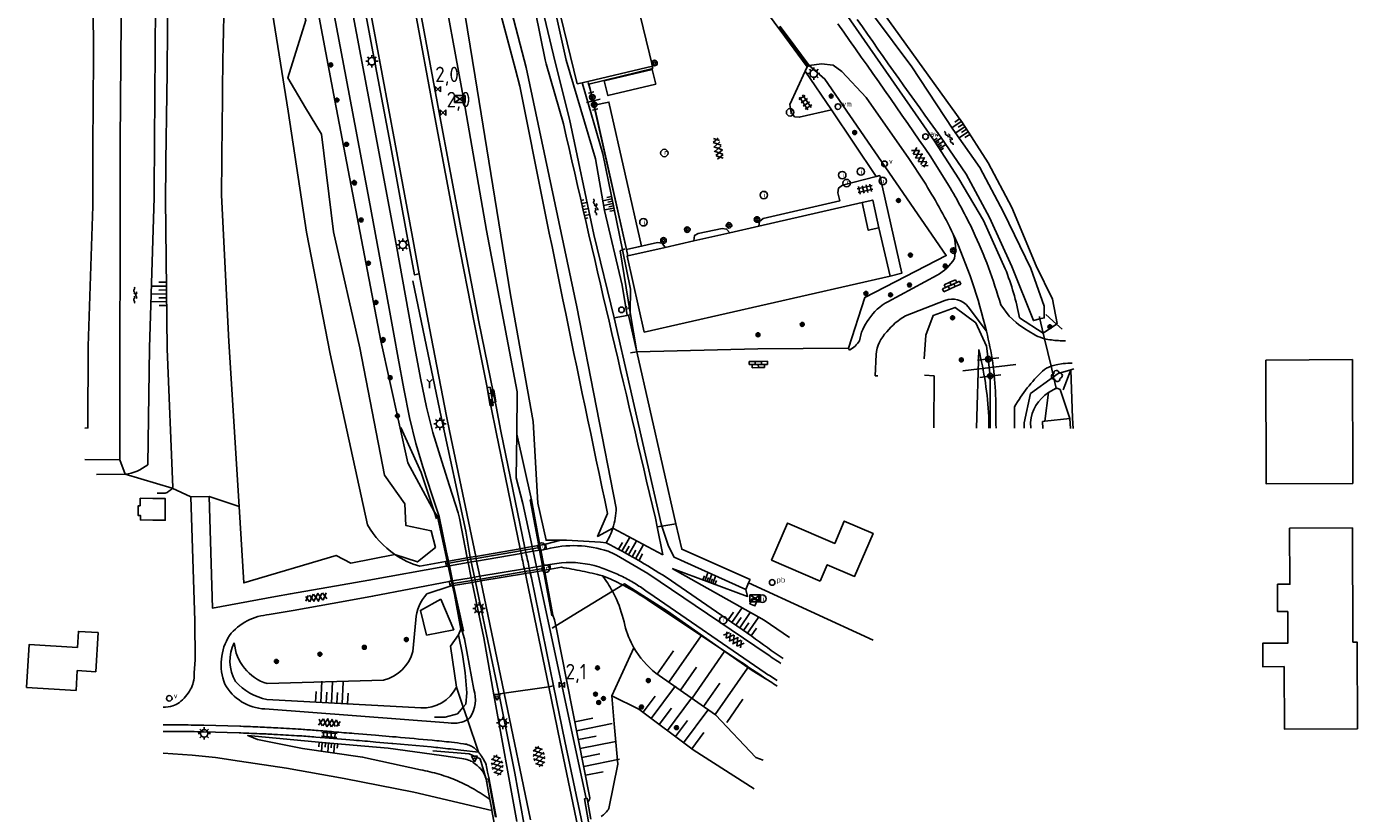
# Model space of a CAD drawing. Extents: x 121149 to 123702, y 457169 to 470031.
# Tile 62 of 87: x 121980 to 122195, y 467760 to 467887. Entities that reach past the tile are written whole.
import ezdxf

# ---------------------------------------------------------------- set-up
doc = ezdxf.new("R2010")
doc.units = 0
doc.header["$LTSCALE"] = 4
doc.layers.get('0').update_dxf_attribs({"color": 8, "linetype": 'CONTINUOUS'})
doc.layers.add('REFERENTIE', color=8, linetype='CONTINUOUS')
doc.styles.add('ISO', font='ISO')

# ---------------------------------------------------------------- blocks, each defined once
blk = doc.blocks.new('paal')
at = {"color": 0}
for radius in [0.45, 0.2]:
    blk.add_circle((0, 0), radius, dxfattribs=at)
blk = doc.blocks.new('inspectieput')
at = {"color": 0}
blk.add_circle((0, 0), 0.6, dxfattribs=at)
at = {"color": 0, "linetype": 'Continuous', "style": 'ISO'}
blk.add_attdef('I', (0, -0.39), '', height=0.8, dxfattribs=at)
blk = doc.blocks.new('talud')
at = {"color": 0}
for p, q in [((0, 0.75), (0.5, 0.75)), ((0, 0.5), (1, 0.5)), ((0, 0.25), (0.5, 0.25)), ((0, 0), (1, 0)), ((0, -0.25), (0.5, -0.25)), ((0, -0.5), (1, -0.5)), ((0, -0.75), (0.5, -0.75))]:
    blk.add_line(p, q, dxfattribs=at)
blk = doc.blocks.new('kolk')
at = {"color": 0}
blk.add_circle((0, 0), 0.6, dxfattribs=at)
at = {"color": 0, "linetype": 'Continuous', "style": 'ISO'}
blk.add_attdef('KOLK', (-0.04, -0.26), '', height=0.8, dxfattribs=at)
blk = doc.blocks.new('asfalt4')
at = {"color": 0, "linetype": 'ByBlock', "lineweight": -2}
for p, q in [((-0.63, 0.38), (0.64, 1.04)), ((-0.63, 0.4), (0.66, -0.42)), ((-0.57, -0.3), (0.73, 0.38)), ((-0.53, 1.07), (0.74, 0.27)), ((-0.52, 1.14), (0.54, 1.69)), ((-0.43, 1.75), (0.63, 1.08)), ((-0.56, -0.38), (0.58, -1.1)), ((-0.49, -0.96), (0.67, -0.36)), ((-0.46, -1.19), (0.39, -1.73)), ((-0.34, -1.59), (0.57, -1.11))]:
    blk.add_line(p, q, dxfattribs=at)
blk = doc.blocks.new('vlaggenmast')
at = {"color": 0}
blk.add_circle((0, 0), 0.45, dxfattribs=at)
at = {"color": 0, "style": 'ISO'}
blk.add_attdef('VLAGGENMAST', (0.7, 0), '', height=0.9, dxfattribs=at)
blk = doc.blocks.new('tegels4')
at = {"color": 0, "linetype": 'ByBlock', "lineweight": -2}
for p, q in [((0.62, 0.94), (-0.62, 0.94)), ((0.62, 0.31), (-0.62, 0.31)), ((-0.31, -1.23), (-0.31, 1.25)), ((0.31, -1.23), (0.31, 1.25)), ((0.62, -0.31), (-0.62, -0.31)), ((0.62, -0.94), (-0.62, -0.94))]:
    blk.add_line(p, q, dxfattribs=at)
blk = doc.blocks.new('boom')
at = {"color": 0}
for radius in [0.315, 0.225, 0.135]:
    blk.add_circle((0, 0), radius, dxfattribs=at)
blk = doc.blocks.new('lichtmast')
at = {"color": 0}
for p, q in [((-0.6, 0), (-1, 0)), ((-0.71, 0.71), (-0.42, 0.42)), ((0, 0.6), (0, 1)), ((0.42, 0.42), (0.71, 0.71)), ((0.6, 0), (1, 0)), ((-0.42, -0.42), (-0.71, -0.71)), ((0, -0.6), (0, -1)), ((0.42, -0.42), (0.71, -0.71))]:
    blk.add_line(p, q, dxfattribs=at)
blk.add_circle((0, 0), 0.6, dxfattribs=at)
blk = doc.blocks.new('verklikker')
at = {"color": 0}
blk.add_circle((0, 0), 0.45, dxfattribs=at)
at = {"color": 0, "style": 'ISO'}
blk.add_attdef('VERKLIKKER', (0.7, 0), '', height=0.9, dxfattribs=at)
blk = doc.blocks.new('klinkers4')
at = {"color": 0, "linetype": 'ByBlock', "lineweight": -2}
for p, q in [((0, 1.5), (-0.5, 1.5)), ((-0.5, 1.5), (-0.5, 0.5)), ((-0.5, 0.5), (-0.5, -0.5)), ((0, 0.5), (-0.5, 0.5)), ((0, 1.5), (0, 1)), ((0.5, 1), (0, 1)), ((0, 1), (0, 0.5)), ((0, 0.5), (0, 0)), ((0.5, 0), (0, 0)), ((0, 0), (0, -0.5)), ((0.5, 0), (0.5, 1)), ((0.5, -1), (0.5, 0)), ((-0.5, -0.5), (-0.5, -1.5)), ((0, -0.5), (-0.5, -0.5)), ((-0.5, -1.5), (0, -1.5)), ((0, -0.5), (0, -1)), ((0, -1), (0.5, -1)), ((0, -1), (0, -1.5))]:
    blk.add_line(p, q, dxfattribs=at)
blk = doc.blocks.new('afsl-water')
at = {"color": 0}
blk.add_circle((0, 0), 0.45, dxfattribs=at)
at = {"color": 0, "style": 'ISO'}
blk.add_attdef('AFSL-WATER', (0.7, 0), '', height=0.9, dxfattribs=at)
blk = doc.blocks.new('water')
at = {"color": 0, "linetype": 'ByBlock', "lineweight": -2}
for centre, start, end in [((-0.01, 0.75), 129.7446, 230.2554), ((-0.32, 1.12), 309.7446, 50.2554), ((-0.32, 0.37), 309.7446, 50.2554), ((0.32, 0.01), 129.7446, 230.2554), ((0, 0.38), 309.7446, 50.2554), ((-0.01, -0.74), 129.7446, 230.2554), ((-0.32, -0.37), 309.7446, 50.2554), ((-0.32, -1.12), 309.7446, 50.2554), ((0, -0.37), 309.7446, 50.2554)]:
    blk.add_arc(centre, 0.244, start, end, dxfattribs=at)
blk = doc.blocks.new('DRHEK')
at = {"color": 0, "linetype": 'Continuous'}
for p, q in [((-0.5, 0.7), (0.5, 0.7)), ((1.25, 0), (-1.25, 0)), ((-0.5, -0.7), (0.5, -0.7))]:
    blk.add_line(p, q, dxfattribs=at)
blk = doc.blocks.new('schk')
at = {"color": 0}
for p, q in [((0.86, 0.56), (-0.86, 0.56)), ((-0.86, 0.56), (-0.86, -0.56)), ((0.86, -0.56), (0.86, 0.56)), ((-0.86, -0.56), (0.86, -0.56))]:
    blk.add_line(p, q, dxfattribs=at)
at = {"color": 0, "linetype": 'Continuous'}
for p, q in [((-0.86, 0.56), (0.86, -0.56)), ((-0.86, -0.56), (0.86, 0.56))]:
    blk.add_line(p, q, dxfattribs=at)
blk = doc.blocks.new('peilbuis')
at = {"color": 0}
blk.add_circle((0, 0), 0.45, dxfattribs=at)
at = {"color": 0, "style": 'ISO'}
blk.add_attdef('PEILBUIS', (0.7, 0), '', height=0.9, dxfattribs=at)
blk = doc.blocks.new('struik')
at = {"color": 0, "linetype": 'Continuous'}
for centre, start, end in [((-0.44, 0), 91.0912, 268.9013), ((0, 0.44), 1.0233, 178.9632), ((0.44, 0), 271.6625, 88.3448), ((0, -0.45), 180.4729, 359.5406)]:
    blk.add_arc(centre, 0.45, start, end, dxfattribs=at)
blk = doc.blocks.new('bermverhardingblok')
at = {"color": 0, "linetype": 'ByBlock', "lineweight": -2}
for p, q in [((-0.5, 1.5), (-0.5, -1.5)), ((-0.5, 1.5), (0, 1.5)), ((-0.5, 0.5), (0, 0.5)), ((0, 1.5), (0, -1.5)), ((0.5, 1), (0, 1)), ((0, 1), (0.5, 1)), ((0.5, 0), (0, 0)), ((0.4, 0.9), (0.1, 0.9)), ((0.1, 0.9), (0.1, 0.1)), ((0.4, 0.1), (0.1, 0.1)), ((0.3, 0.8), (0.2, 0.8)), ((0.2, 0.8), (0.2, 0.2)), ((0.3, 0.2), (0.2, 0.2)), ((0.3, 0.8), (0.3, 0.2)), ((0.4, 0.9), (0.4, 0.1)), ((0.5, -1), (0.5, 1)), ((-0.5, -0.5), (0, -0.5)), ((-0.5, -1.5), (0, -1.5)), ((-0.4, -1.4), (-0.4, -0.6)), ((-0.4, -0.6), (-0.1, -0.6)), ((-0.4, -1.4), (-0.1, -1.4)), ((-0.3, -1.3), (-0.3, -0.7)), ((-0.3, -0.7), (-0.2, -0.7)), ((-0.3, -1.3), (-0.2, -1.3)), ((-0.2, -1.3), (-0.2, -0.7)), ((-0.1, -1.4), (-0.1, -0.6)), ((0, -1), (0.5, -1))]:
    blk.add_line(p, q, dxfattribs=at)
blk = doc.blocks.new('wegwijzer')
at = {"color": 0}
for q in [(-0.42, 1.42), (0.42, 1.42), (0, 0)]:
    blk.add_line((0, 1), q, dxfattribs=at)
blk = doc.blocks.new('kilometerpaal')
at = {"color": 0}
for p, q in [((-0.44, 0.44), (0.44, -0.44)), ((-0.44, -0.44), (-0.44, 0.44)), ((0.44, 0.44), (-0.44, -0.44)), ((0.44, -0.44), (0.44, 0.44))]:
    blk.add_line(p, q, dxfattribs=at)
at = {"color": 0, "style": 'ISO'}
blk.add_attdef('KILOMETERPAAL', (0.59, 0.87), '', height=2.5, dxfattribs=at)
blk = doc.blocks.new('verkeersbord')
at = {"color": 0}
for p, q in [((0.5, 0.32), (-0.5, 0.32)), ((-0.5, 0.32), (0, -0.6)), ((0, -0.6), (0.5, 0.32))]:
    blk.add_line(p, q, dxfattribs=at)
blk = doc.blocks.new('verkeersbord-pl')
at = {"linetype": 'Continuous'}
blk.add_circle((0, 0), 0.03, dxfattribs=at)
blk = doc.blocks.new('asfalt6')
at = {"color": 0, "linetype": 'ByBlock', "lineweight": -2}
for p, q in [((-0.93, 0.18), (0.7, 1.13)), ((-0.89, -0.52), (0.89, 0.52)), ((-0.89, 0.52), (0.89, -0.52)), ((-0.76, 1.01), (0.3, 1.62)), ((-0.7, 1.13), (0.93, 0.18)), ((-0.3, 1.62), (0.76, 1.01)), ((-0.93, -0.18), (0.7, -1.13)), ((-0.76, -1.01), (0.3, -1.62)), ((-0.7, -1.13), (0.93, -0.18)), ((-0.3, -1.62), (0.76, -1.01))]:
    blk.add_line(p, q, dxfattribs=at)

msp = doc.modelspace()

# ---------------------------------------------------------------- linework, layer by layer
at = {"layer": 'REFERENTIE'}
for points in [[(122045.539, 467808.956), (122041.281, 467816.81), (122036.918, 467836.522), (122029.461, 467875.421), (122022.4, 467912.925), (122015.771, 467949.636), (122010.383, 467979.523), (122004.9, 468009.716), (121999.691, 468039.307), (121997.094, 468058.44), (121994.258, 468077.78), (121993.272, 468091.221), (121993.031, 468095.733)], [(121998.318, 468062.383), (121999.356, 468054.979), (122000.348, 468048.331), (122001.454, 468041.667), (122003.814, 468028.337), (122008.085, 468004.586), (122011.747, 467984.551), (122015.596, 467963.59), (122019.395, 467943.031), (122023.251, 467922.17), (122027.15, 467901.022), (122031.066, 467880.202), (122035.028, 467859.33), (122038.241, 467841.791), (122039.013, 467837.606), (122039.715, 467833.719), (122040.655, 467828.783), (122041.552, 467824.128), (122042.552, 467819.927), (122043.759, 467815.991), (122045.187, 467811.671), (122046.35, 467808.132)], [(122049.405, 467808.72), (122048.049, 467813.101), (122046.779, 467817.035), (122045.341, 467821.72), (122044.288, 467825.798), (122043.321, 467830.482), (122042.406, 467835.431), (122039.392, 467852.187), (122035.309, 467874.026), (122031.343, 467894.934), (122027.621, 467915.041), (122024.493, 467931.91), (122020.692, 467952.527), (122017.132, 467971.727), (122012.947, 467994.28), (122009.258, 468014.835), (122006.838, 468028.33), (122005.247, 468037.232), (122004.385, 468042.134), (122003.174, 468049.581), (122002.215, 468055.934), (122001.283, 468062.71)], [(122012.565, 468060.15), (122013.359, 468054.019), (122014.292, 468047.782), (122015.804, 468038.487), (122017.922, 468026.265), (122020.225, 468012.953), (122023.307, 467995.545), (122025.702, 467981.385), (122029.677, 467959.49), (122032.558, 467943.353), (122038.414, 467911.785), (122042.422, 467890.188), (122045.487, 467873.595), (122049.267, 467853.557), (122052.006, 467839.491), (122054.793, 467825.757), (122055.565, 467821.784)], [(122013.354, 468060.122), (122014.152, 468054.13), (122015.083, 468047.905), (122016.593, 468038.62), (122018.711, 468026.401), (122021.013, 468013.091), (122024.095, 467995.682), (122026.49, 467981.523), (122030.464, 467959.632), (122033.345, 467943.496), (122039.201, 467911.931), (122043.209, 467890.334), (122046.274, 467873.742), (122050.053, 467853.707), (122052.791, 467839.647), (122055.578, 467825.913), (122056.35, 467821.936)], [(122058.901, 467821.445), (122058.986, 467828.301), (122054.012, 467854.373), (122050.35, 467875.506), (122046.31, 467897.536), (122042.38, 467917.946), (122037.644, 467938.925), (122032.787, 467961.613), (122029.019, 467979.26), (122025.63, 467998.616), (122021.944, 468021.059), (122019.043, 468039.133), (122016.413, 468060.403)], [(122043.093, 467847.381), (122042.38, 467847.221), (122041.328, 467852.703), (122041.223, 467853.179), (122038.396, 467868.537), (122035.297, 467885.041), (122032.714, 467898.965), (122029.628, 467915.763), (122025.814, 467936.512), (122022.735, 467953.086), (122019.283, 467972.274), (122015.378, 467993.972), (122013.082, 468006.734), (122010.18, 468022.47), (122007.602, 468037.167), (122005.636, 468049.169), (122004.33, 468058.959)], [(122005.065, 468059.047), (122005.384, 468056.766), (122006.427, 468049.289), (122008.391, 468037.301), (122010.967, 468022.612), (122013.869, 468006.878), (122016.166, 467994.114), (122020.071, 467972.415), (122023.522, 467953.23), (122026.601, 467936.657), (122030.415, 467915.907), (122033.5, 467899.11), (122036.084, 467885.188), (122039.182, 467868.684), (122042.01, 467853.323), (122043.093, 467847.381)], [(122039.196, 467801.971), (122042.818, 467800.779), (122045.754, 467803.086), (122045.065, 467805.828), (122040.975, 467806.655), (122040.78, 467810.15), (122037.527, 467814.819), (122033.504, 467835.426), (122029.242, 467854.209), (122027.293, 467870.004), (122024.743, 467874.243), (122021.838, 467879.074), (122024.756, 467888.453), (122020.287, 467906.033), (122016.407, 467922.578), (122018.143, 467927.332), (122012.695, 467947.455), (122009.968, 467952.039), (122007.251, 467971.899), (122003.79, 467990.982), (122000.231, 468032.699), (121997.15, 468053.982), (121995.459, 468054.744)], [(122034.778, 467806.781), (122028.727, 467834.464), (122024.858, 467854.119), (122021.894, 467873.722), (122018.773, 467893.321), (122014.748, 467913.78), (122012.371, 467934.511), (122008.558, 467952.686), (122003.217, 467991.465), (121999.03, 468031.182), (121995.973, 468049.866), (121995.459, 468054.744)], [(122074.999, 467809.496), (122068.632, 467842.043), (122060.451, 467880.775), (122056.141, 467897.408), (122052.886, 467914.15), (122048.216, 467936.639), (122044.206, 467951.819), (122038.712, 467975.842), (122029.34, 468019.486)], [(122037.373, 467991.499), (122051.694, 467935.558), (122056.54, 467917.577), (122065.111, 467881.628), (122067.466, 467872.401), (122071.387, 467853.763), (122074.658, 467840.265)], [(122066.034, 467804.305), (122063.649, 467804.28), (122062.339, 467810.294), (122061.548, 467823.492), (122057.905, 467843.977), (122052.168, 467879.26), (122048.453, 467902.107), (122044.971, 467919.176), (122043.254, 467935.829), (122039.802, 467951.478), (122036.108, 467971.188), (122033.095, 467989.556), (122038.043, 467975.134), (122043.975, 467950.842), (122046.123, 467936.245), (122050.672, 467915.978), (122053.67, 467899.326), (122058.683, 467880.452), (122059.399, 467877.754)], [(121988.999, 467822.443), (121989.499, 467822.457), (121989.532, 467835.671), (121990.27, 467858.357), (121990.321, 467867.946), (121990.398, 467882.396), (121990.231, 467909.015), (121990.626, 467924.886), (121990.203, 467933.663), (121989.743, 467950.32)], [(122075.97, 467950.126), (122074.957, 467949.132), (122074.816, 467947.53), (122076.78, 467943.529), (122080.771, 467936.436), (122086.799, 467926.628), (122092.972, 467917.344), (122112.996, 467888.304), (122126.499, 467868.829), (122130.466, 467862.74), (122134.471, 467855.998), (122137.985, 467848.221)], [(122068.684, 467878.107), (122060.032, 467913.575)], [(122073.203, 467912.492), (122080.892, 467880.973)], [(121994.697, 467868.746), (121995.05, 467908.167)], [(122066.459, 467871.665), (122063.674, 467881.365), (122063.49, 467882.006), (122059.566, 467901.478)], [(122076.783, 467840.652), (122075.968, 467845.559), (122073.12, 467857.644), (122071.672, 467866.017), (122066.892, 467881.954), (122063.087, 467899.29)], [(122112.942, 467897.299), (122112.507, 467894.67), (122116.639, 467889.16), (122122.854, 467880.871), (122129.512, 467870.774), (122133.857, 467864.598), (122137.694, 467857.356), (122142.131, 467848.271), (122144.286, 467842.178), (122144.28, 467840.264), (122143.591, 467840.088)], [(122146.253, 467839.264), (122146.4, 467839.366), (122145.602, 467843.312), (122142.957, 467848.703), (122139.026, 467858.106), (122135.211, 467865.342), (122131.053, 467871.8), (122118.279, 467889.545), (122113.995, 467895.469), (122113.77, 467897.598)], [(122105.896, 467880.894), (122102.29, 467885.791), (122097.299, 467892.57), (122097.608, 467892.812)], [(122101.489, 467887.464), (122102.666, 467885.879), (122106.215, 467881.104)], [(122106.064, 467881.005), (122102.474, 467885.834), (122101.381, 467887.304)], [(122080.892, 467880.973), (122069.503, 467878.299)], [(122070.826, 467877.024), (122070.59, 467878.062), (122080.909, 467880.591), (122080.901, 467880.77), (122080.892, 467880.973)], [(122105.896, 467880.894), (122106.064, 467881.005)], [(122106.064, 467881.005), (122106.215, 467881.104)], [(122124.77, 467862.402), (122122.392, 467866.065), (122115.465, 467875.902), (122111.516, 467880.105), (122110.098, 467881.139), (122108.253, 467881.362), (122106.215, 467881.104)], [(122106.215, 467881.104), (122108.777, 467878.899), (122128.413, 467850.336), (122115.233, 467843.567), (122112.624, 467835.366)], [(122080.824, 467880.466), (122081.4, 467878.095), (122073.658, 467876.219), (122073.082, 467878.59), (122080.824, 467880.466)], [(122105.586, 467880.165), (122103.126, 467874.798)], [(122105.586, 467880.165), (122105.896, 467880.894)], [(122109.836, 467873.934), (122105.586, 467880.165)], [(122069.503, 467878.299), (122068.684, 467878.107)], [(122069.559, 467878.107), (122069.503, 467878.299)], [(122072.814, 467866.779), (122069.559, 467878.107)], [(122070.826, 467877.024), (122070.452, 467878.317)], [(122076.666, 467851.299), (122070.826, 467877.024)], [(122071.134, 467875.956), (122070.826, 467877.024)], [(122071.134, 467875.956), (122071.452, 467874.668)], [(122079.089, 467851.862), (122076.684, 467851.346), (122071.428, 467874.663), (122071.452, 467874.668)], [(122071.452, 467874.668), (122073.833, 467875.185), (122079.089, 467851.862)], [(122103.396, 467873.418), (122103.883, 467872.787), (122104.63, 467872.722), (122109.836, 467873.934)], [(122117.085, 467863.113), (122109.836, 467873.934)], [(122011.245, 467871.774), (122011.128, 467860.121), (122012.329, 467836.439), (122013.973, 467809.734)], [(121994.651, 467817.273), (121994.697, 467868.746)], [(122000.287, 467869.769), (122000.214, 467859.753), (121999.479, 467835.419), (121999.18, 467816.483)], [(122002.189, 467870.117), (122002.074, 467859.464), (122002.351, 467835.274), (122003.252, 467812.843)], [(122143.591, 467840.088), (122142.523, 467839.816), (122139.059, 467848.567), (122135.44, 467856.488), (122131.647, 467863.505), (122127.554, 467869.52)], [(122076.014, 467851.265), (122072.814, 467866.779)], [(122128.811, 467861.749), (122125.916, 467866.333)], [(122098.094, 467855.106), (122098.197, 467855.874), (122098.8, 467856.327), (122111.178, 467859.185), (122110.864, 467860.513), (122111.002, 467861.265), (122111.62, 467861.711), (122117.085, 467863.113)], [(122117.085, 467863.113), (122117.653, 467863.279), (122121.255, 467847.501), (122119.363, 467847.012)], [(122098.094, 467855.106), (122114.788, 467858.903)], [(122114.788, 467858.903), (122116.53, 467859.306), (122117.526, 467854.848)], [(122114.788, 467858.903), (122115.802, 467854.447), (122117.526, 467854.848)], [(122093.419, 467854.042), (122098.094, 467855.106)], [(122093.419, 467854.042), (122092.865, 467854.621), (122092.129, 467854.708), (122088.283, 467853.911), (122087.68, 467853.591), (122087.56, 467852.709)], [(122087.56, 467852.709), (122093.419, 467854.042)], [(122119.363, 467847.012), (122117.526, 467854.848)], [(122076.014, 467851.265), (122075.643, 467851.101)], [(122075.643, 467851.101), (122077.272, 467841.143)], [(122076.423, 467851.445), (122076.014, 467851.265)], [(122077.272, 467841.143), (122077.324, 467844.914), (122076.014, 467851.265)], [(122076.666, 467851.299), (122081.687, 467852.454), (122082.45, 467852.323), (122082.929, 467851.656)], [(122076.666, 467851.299), (122076.897, 467850.284)], [(122082.929, 467851.656), (122076.897, 467850.284)], [(122087.56, 467852.709), (122082.929, 467851.656)], [(122076.897, 467850.284), (122076.753, 467850.251), (122079.55, 467837.955), (122119.363, 467847.012)], [(122043.093, 467847.381), (122045.056, 467837.175), (122047.545, 467824.337), (122048.005, 467821.997)], [(122118.976, 467842.878), (122126.935, 467847.148)], [(122050.653, 467805.74), (122046.72, 467823.97), (122042.101, 467846.25)], [(122121.804, 467840.585), (122128.219, 467843.093)], [(122139.752, 467839.499), (122138.626, 467840.546), (122137.237, 467842.359)], [(122076.783, 467840.652), (122074.658, 467840.265)], [(122074.658, 467840.265), (122082.276, 467806.946), (122082.403, 467806.568)], [(122076.976, 467840.687), (122076.783, 467840.652)], [(122077.266, 467840.74), (122076.976, 467840.687)], [(122078.322, 467834.782), (122076.976, 467840.687)], [(122077.266, 467840.74), (122077.272, 467841.143)], [(122077.272, 467841.143), (122078.322, 467834.782)], [(122124.838, 467833.624), (122125.118, 467837.449), (122126.329, 467840.658), (122129.858, 467841.965), (122133.228, 467839.442), (122134.915, 467835.684), (122135.222, 467833.572)], [(122131.989, 467842.064), (122134.93, 467838.108)], [(122140.295, 467840.284), (122144.129, 467837.788), (122144.131, 467837.789)], [(122143.591, 467840.088), (122143.496, 467840.491)], [(122144.131, 467837.789), (122143.591, 467840.088)], [(122144.56, 467840.813), (122146.253, 467839.264)], [(122144.131, 467837.789), (122146.253, 467839.264)], [(122146.253, 467839.264), (122147.168, 467838.427)], [(122144.344, 467836.883), (122144.131, 467837.789)], [(122145.387, 467832.443), (122144.344, 467836.883)], [(122077.325, 467834.62), (122078.322, 467834.782)], [(122112.624, 467835.366), (122097.943, 467835.245), (122078.322, 467834.782)], [(122084.667, 467806.923), (122078.322, 467834.782)], [(122112.753, 467835.047), (122112.624, 467835.366)], [(122117.331, 467830.906), (122116.931, 467830.908), (122117.065, 467834.32)], [(122133.677, 467835.17), (122133.326, 467822.428)], [(122135.222, 467833.572), (122135.554, 467830.857)], [(122145.791, 467830.724), (122145.387, 467832.443)], [(122148.612, 467831.861), (122146.555, 467831.278), (122145.791, 467830.724)], [(122147.361, 467832.875), (122146.217, 467832.666)], [(122148.612, 467831.861), (122147.324, 467828.615)], [(122149.077, 467831.993), (122148.612, 467831.861)], [(122148.947, 467822.363), (122148.851, 467824.046), (122148.612, 467831.861)], [(122180.127, 467833.411), (122194.176, 467833.504), (122194.212, 467813.486), (122180.194, 467813.418), (122180.127, 467833.411)], [(122124.9, 467831.003), (122126.453, 467830.878), (122126.425, 467822.457)], [(122145.791, 467830.724), (122142.064, 467828.02), (122141.01, 467823.29), (122141.037, 467822.396)], [(122146.217, 467828.913), (122145.791, 467830.724)], [(122144.959, 467828.161), (122144.36, 467823.551)], [(122146.217, 467828.913), (122144.959, 467828.161)], [(122148.429, 467823.999), (122146.857, 467828.657), (122146.232, 467828.922), (122146.217, 467828.913)], [(122146.26, 467828.73), (122146.217, 467828.913)], [(122139.475, 467825.865), (122139.482, 467822.402)], [(122135.326, 467822.42), (122135.317, 467824.298)], [(122142.122, 467822.391), (122142.052, 467823.339)], [(122144.36, 467823.551), (122144.016, 467823.513)], [(122144.066, 467822.383), (122144.016, 467823.513)], [(122148.429, 467823.999), (122144.36, 467823.551)], [(122148.531, 467822.364), (122148.429, 467823.999)], [(122040.157, 467822.512), (122043.452, 467815.218), (122045.539, 467808.956)], [(122052.263, 467801.675), (122048.005, 467821.997)], [(122059.434, 467802.913), (122055.565, 467821.784)], [(122060.223, 467803.049), (122056.35, 467821.936)], [(122059.89, 467810.211), (122058.813, 467814.405), (122058.901, 467821.445)], [(122061.282, 467810.822), (122058.901, 467821.445)], [(121988.986, 467817.346), (121994.651, 467817.273)], [(121994.651, 467817.273), (121995.516, 467814.95)], [(121995.516, 467814.95), (121990.884, 467814.908)], [(121995.516, 467814.95), (122003.134, 467812.683)], [(122003.134, 467812.683), (122006.148, 467811.281)], [(122000, 467807.537), (121997.988, 467807.563), (121997.997, 467808.302), (121997.626, 467808.307), (121997.646, 467809.868), (121997.933, 467809.864), (121997.948, 467811.076)], [(121997.948, 467811.076), (122000, 467811.05)], [(122000, 467811.05), (122002.012, 467811.025), (122002.005, 467807.512), (122000, 467807.537)], [(122001.99, 467811.891), (122000.69, 467811.874)], [(122009.112, 467811.339), (122006.148, 467811.281)], [(122006.148, 467811.281), (122006.827, 467791.234), (122006.844, 467784.948), (122006.702, 467782.81)], [(122047.534, 467800.078), (122034.985, 467797.801), (122030.659, 467797.058), (122022.281, 467795.618), (122019.861, 467795.202), (122009.663, 467793.316), (122009.112, 467811.339)], [(122009.112, 467811.339), (122013.973, 467809.734)], [(122061.394, 467803.251), (122059.89, 467810.211)], [(122061.282, 467810.822), (122061.099, 467810.797), (122062.465, 467803.436)], [(122062.655, 467803.469), (122061.282, 467810.822)], [(122013.973, 467809.734), (122014.734, 467797.369), (122029.657, 467801.819), (122032.055, 467800.587), (122039.196, 467801.971)], [(122045.539, 467808.956), (122045.945, 467807.737)], [(122046.084, 467808.115), (122045.539, 467808.956)], [(122046.084, 467808.115), (122046.273, 467808.164), (122047.474, 467802.589)], [(122047.647, 467800.878), (122047.051, 467803.639), (122046.084, 467808.115)], [(122046.35, 467808.132), (122047.474, 467802.589)], [(122049.405, 467808.72), (122049.631, 467807.847), (122050.887, 467801.437)], [(122073.622, 467808.608), (122071.984, 467804.903), (122074.454, 467806.223)], [(122081.633, 467806.448), (122081.349, 467807.854)], [(122050.653, 467805.74), (122051.391, 467801.524)], [(122074.454, 467806.223), (122082.543, 467801.934)], [(122081.633, 467806.448), (122082.403, 467806.568)], [(122082.543, 467801.934), (122081.633, 467806.448)], [(122082.403, 467806.568), (122084.667, 467806.923)], [(122082.403, 467806.568), (122083.486, 467803.346), (122084.367, 467801.566), (122095.973, 467796.327)], [(122096.429, 467797.377), (122096.662, 467797.914), (122085.603, 467802.814), (122084.667, 467806.923)], [(122108.006, 467797.659), (122109.155, 467800.33), (122113.586, 467798.425), (122116.577, 467805.38), (122111.916, 467807.384), (122110.367, 467803.782), (122102.721, 467807.07), (122100.146, 467801.083), (122108.006, 467797.659)], [(122194.228, 467787.808), (122194.155, 467806.268), (122184.005, 467806.228), (122184.041, 467797.168), (122182.041, 467797.16), (122182.058, 467792.73), (122183.699, 467792.737)], [(122062.465, 467803.436), (122061.394, 467803.251)], [(122062.655, 467803.469), (122062.465, 467803.436)], [(122062.465, 467803.436), (122062.527, 467803.102)], [(122063.581, 467803.629), (122062.655, 467803.469)], [(122062.717, 467803.135), (122062.655, 467803.469)], [(122066.034, 467804.305), (122063.581, 467803.629)], [(122063.724, 467802.861), (122063.581, 467803.629)], [(122047.474, 467802.589), (122047.836, 467800.911)], [(122050.887, 467801.437), (122047.836, 467800.911)], [(122051.391, 467801.524), (122050.887, 467801.437)], [(122050.887, 467801.437), (122050.953, 467801.119)], [(122052.263, 467801.675), (122051.391, 467801.524)], [(122051.391, 467801.524), (122051.458, 467801.206)], [(122051.458, 467801.206), (122052.329, 467801.355)], [(122059.434, 467802.913), (122052.263, 467801.675)], [(122052.329, 467801.355), (122052.263, 467801.675)], [(122052.329, 467801.355), (122059.505, 467802.585)], [(122052.42, 467800.918), (122052.329, 467801.355)], [(122052.42, 467800.918), (122059.6, 467802.152)], [(122060.223, 467803.049), (122059.724, 467802.963), (122059.434, 467802.913)], [(122059.434, 467802.913), (122059.505, 467802.585)], [(122059.505, 467802.585), (122059.792, 467802.634), (122060.295, 467802.72)], [(122059.505, 467802.585), (122059.6, 467802.152)], [(122059.6, 467802.152), (122059.882, 467802.201), (122060.389, 467802.288)], [(122061.394, 467803.251), (122060.223, 467803.049)], [(122060.223, 467803.049), (122060.295, 467802.72)], [(122060.295, 467802.72), (122061.464, 467802.92)], [(122060.295, 467802.72), (122060.389, 467802.288)], [(122060.389, 467802.288), (122061.556, 467802.489)], [(122061.464, 467802.92), (122061.394, 467803.251)], [(122061.464, 467802.92), (122062.527, 467803.102)], [(122061.556, 467802.489), (122061.464, 467802.92)], [(122061.556, 467802.489), (122062.607, 467802.669)], [(122062.092, 467799.979), (122061.556, 467802.489)], [(122062.527, 467803.102), (122062.717, 467803.135)], [(122062.527, 467803.102), (122062.607, 467802.669)], [(122062.607, 467802.669), (122062.798, 467802.702)], [(122062.607, 467802.669), (122063.076, 467800.144)], [(122062.798, 467802.702), (122062.717, 467803.135)], [(122062.798, 467802.702), (122063.724, 467802.861)], [(122063.27, 467800.176), (122062.798, 467802.702)], [(122075.056, 467801.857), (122080.14, 467798.919), (122099.435, 467785.863)], [(122043.215, 467800.08), (122047.398, 467800.835)], [(122047.647, 467800.878), (122047.398, 467800.835)], [(122047.398, 467800.835), (122047.455, 467800.52)], [(122047.455, 467800.52), (122047.715, 467800.565)], [(122047.455, 467800.52), (122047.534, 467800.078)], [(122047.696, 467800.106), (122047.534, 467800.078)], [(122047.836, 467800.911), (122047.647, 467800.878)], [(122047.647, 467800.878), (122047.715, 467800.565)], [(122047.81, 467800.125), (122047.696, 467800.106)], [(122047.715, 467800.565), (122047.903, 467800.597)], [(122047.715, 467800.565), (122047.81, 467800.125)], [(122047.998, 467800.158), (122047.81, 467800.125)], [(122047.81, 467800.125), (122048.339, 467797.677)], [(122047.836, 467800.911), (122047.903, 467800.597)], [(122047.903, 467800.597), (122050.953, 467801.119)], [(122047.903, 467800.597), (122047.998, 467800.158)], [(122047.998, 467800.158), (122051.043, 467800.681)], [(122048.526, 467797.709), (122047.998, 467800.158)], [(122050.953, 467801.119), (122051.458, 467801.206)], [(122050.953, 467801.119), (122051.043, 467800.681)], [(122051.55, 467800.768), (122051.043, 467800.681)], [(122051.043, 467800.681), (122051.55, 467798.215)], [(122051.458, 467801.206), (122051.55, 467800.768)], [(122052.42, 467800.918), (122051.55, 467800.768)], [(122051.55, 467800.768), (122052.07, 467798.302)], [(122052.93, 467798.446), (122052.42, 467800.918)], [(122060.146, 467799.653), (122052.93, 467798.446)], [(122060.242, 467799.214), (122053.02, 467798.005)], [(122060.936, 467799.785), (122060.401, 467799.696), (122060.146, 467799.653)], [(122060.242, 467799.214), (122060.146, 467799.653)], [(122061.032, 467799.346), (122060.492, 467799.255), (122060.242, 467799.214)], [(122060.311, 467798.9), (122060.242, 467799.214)], [(122060.936, 467799.785), (122062.092, 467799.979)], [(122060.936, 467799.785), (122061.032, 467799.346)], [(122062.186, 467799.539), (122061.032, 467799.346)], [(122061.032, 467799.346), (122061.101, 467799.033)], [(122061.101, 467799.033), (122062.253, 467799.225)], [(122062.092, 467799.979), (122063.076, 467800.144)], [(122062.186, 467799.539), (122062.092, 467799.979)], [(122063.158, 467799.701), (122062.186, 467799.539)], [(122062.253, 467799.225), (122062.186, 467799.539)], [(122062.253, 467799.225), (122063.216, 467799.386)], [(122070.126, 467762.476), (122062.253, 467799.225)], [(122063.076, 467800.144), (122063.27, 467800.176)], [(122063.076, 467800.144), (122063.158, 467799.701)], [(122063.158, 467799.701), (122063.353, 467799.734)], [(122063.158, 467799.701), (122063.216, 467799.386)], [(122063.411, 467799.419), (122063.216, 467799.386)], [(122063.216, 467799.386), (122064.564, 467792.125), (122064.766, 467792.165)], [(122063.27, 467800.176), (122064.237, 467800.338)], [(122063.353, 467799.734), (122063.27, 467800.176)], [(122063.411, 467799.419), (122063.353, 467799.734)], [(122064.378, 467799.581), (122063.411, 467799.419)], [(122064.766, 467792.165), (122063.411, 467799.419)], [(122064.237, 467800.338), (122066.134, 467800.647)], [(122064.237, 467800.338), (122064.378, 467799.581)], [(122064.378, 467799.581), (122066.127, 467799.911)], [(122084.075, 467799.689), (122098.978, 467791.343), (122103.038, 467788.538)], [(122095.973, 467796.327), (122096.261, 467795.195), (122084.075, 467799.689)], [(122047.978, 467797.617), (122035.575, 467795.213), (122031.111, 467794.422), (122022.742, 467792.938), (122018.856, 467792.247)], [(122048.145, 467797.645), (122047.978, 467797.617)], [(122048.058, 467797.175), (122047.978, 467797.617)], [(122048.058, 467797.175), (122048.226, 467797.203), (122048.434, 467797.238)], [(122048.115, 467796.86), (122048.058, 467797.175)], [(122048.501, 467796.925), (122048.283, 467796.888), (122048.115, 467796.86)], [(122048.339, 467797.677), (122048.145, 467797.645)], [(122048.526, 467797.709), (122048.339, 467797.677)], [(122048.339, 467797.677), (122048.434, 467797.238)], [(122048.62, 467797.269), (122048.434, 467797.238)], [(122048.434, 467797.238), (122048.501, 467796.925)], [(122048.501, 467796.925), (122048.688, 467796.956)], [(122048.501, 467796.925), (122048.813, 467795.481)], [(122051.55, 467798.215), (122048.526, 467797.709)], [(122048.526, 467797.709), (122048.62, 467797.269)], [(122051.641, 467797.774), (122048.62, 467797.269)], [(122048.62, 467797.269), (122048.688, 467796.956)], [(122048.688, 467796.956), (122051.705, 467797.461)], [(122048.688, 467796.956), (122050.272, 467789.603), (122050.091, 467789.564)], [(122052.07, 467798.302), (122051.55, 467798.215)], [(122051.55, 467798.215), (122051.641, 467797.774)], [(122052.163, 467797.862), (122051.641, 467797.774)], [(122051.641, 467797.774), (122051.705, 467797.461)], [(122051.705, 467797.461), (122052.229, 467797.548)], [(122051.705, 467797.461), (122053.554, 467788.476), (122055.217, 467779.281)], [(122052.93, 467798.446), (122052.07, 467798.302)], [(122052.07, 467798.302), (122052.163, 467797.862)], [(122053.02, 467798.005), (122052.163, 467797.862)], [(122052.163, 467797.862), (122052.229, 467797.548)], [(122052.229, 467797.548), (122053.085, 467797.691)], [(122052.229, 467797.548), (122056.245, 467778.486), (122058.58, 467766.615), (122060.045, 467758.526)], [(122053.02, 467798.005), (122052.93, 467798.446)], [(122053.085, 467797.691), (122053.02, 467798.005)], [(122053.085, 467797.691), (122060.311, 467798.9)], [(122056.867, 467779.523), (122053.085, 467797.691)], [(122060.311, 467798.9), (122060.557, 467798.942), (122061.101, 467799.033)], [(122064.089, 467780.585), (122060.499, 467798.046), (122060.311, 467798.9)], [(122061.101, 467799.033), (122061.281, 467798.213), (122064.882, 467780.702)], [(122074.396, 467796.025), (122076.063, 467797.045)], [(122076.063, 467797.045), (122076.341, 467797.215), (122083.29, 467792.798), (122092.064, 467786.686)], [(122096.951, 467788.768), (122083.105, 467798.287)], [(122095.973, 467796.327), (122096.429, 467797.377)], [(122096.357, 467797.41), (122096.429, 467797.377)], [(122096.429, 467797.377), (122116.572, 467788.127)], [(122046.626, 467794.762), (122048.702, 467789.799), (122044.303, 467788.946), (122043.321, 467792.921), (122046.626, 467794.762)], [(122048.115, 467796.86), (122044.339, 467795.598)], [(122048.813, 467795.481), (122050.091, 467789.564)], [(122049.869, 467789.877), (122048.813, 467795.481)], [(122065.233, 467790.418), (122069.024, 467792.737), (122074.396, 467796.025)], [(122080.26, 467795.782), (122099.1, 467782.848)], [(122096.984, 467794.876), (122097.822, 467794.534), (122097.46, 467793.667), (122096.633, 467794.02), (122096.984, 467794.876)], [(122080.532, 467794.306), (122092.064, 467786.686)], [(122179.865, 467787.63), (122183.72, 467787.646), (122183.699, 467792.737)], [(122042.596, 467791.405), (122042.105, 467786.291)], [(122065.233, 467790.418), (122065.039, 467791.395), (122064.766, 467792.165)], [(121991.159, 467789.332), (121990.77, 467783), (121987.77, 467783.185), (121987.573, 467779.981), (121979.578, 467780.473), (121980.006, 467787.429), (121987.796, 467786.95), (121987.955, 467789.529), (121991.159, 467789.332)], [(122049.142, 467780.519), (122048.179, 467787.137), (122049.49, 467788.975)], [(122049.49, 467788.975), (122049.869, 467789.877)], [(122050.116, 467785.823), (122049.49, 467788.975)], [(122050.091, 467789.564), (122049.869, 467789.877)], [(122051.983, 467780.115), (122050.455, 467788.325), (122050.091, 467789.564)], [(122064.629, 467790.048), (122065.233, 467790.418)], [(122070.693, 467762.901), (122065.233, 467790.418)], [(122074.28, 467779.126), (122077.871, 467786.893)], [(122092.064, 467786.686), (122097.037, 467783.221), (122099.407, 467781.758)], [(122092.064, 467786.686), (122094.762, 467784.903)], [(122194.228, 467787.808), (122194.908, 467787.811), (122194.967, 467773.787), (122183.15, 467773.737), (122183.108, 467783.832), (122179.656, 467783.818), (122179.64, 467787.629), (122179.865, 467787.63)], [(122050.566, 467782.841), (122050.116, 467785.823)], [(122050.85, 467779.594), (122050.566, 467782.841)], [(122098.78, 467768.704), (122097.625, 467769.118), (122091.1, 467776.046), (122081.419, 467782.778)], [(122037.339, 467781.635), (122018.525, 467781.091)], [(122049.142, 467780.519), (122050.245, 467777.282)], [(122064.089, 467780.585), (122056.867, 467779.523)], [(122064.882, 467780.702), (122064.089, 467780.585)], [(122069.077, 467756.622), (122065.932, 467771.623), (122064.089, 467780.585)], [(122064.882, 467780.702), (122066.715, 467771.786), (122069.932, 467756.442)], [(122018.48, 467778.529), (122043.394, 467777.146)], [(122050.245, 467777.282), (122050.684, 467777.781)], [(122050.684, 467777.781), (122050.85, 467779.594)], [(122056.867, 467779.523), (122055.217, 467779.281)], [(122055.217, 467779.281), (122058.928, 467758.762)], [(122061.127, 467759.058), (122056.867, 467779.523)], [(122074.28, 467779.126), (122078.673, 467776.947), (122087.445, 467770.383), (122097.348, 467764.048)], [(122074.688, 467774.586), (122074.28, 467779.126)], [(122018.141, 467776.988), (122047.822, 467774.741)], [(122045.609, 467775.68), (122047.34, 467775.681)], [(122047.34, 467775.681), (122049.294, 467776.202)], [(122049.294, 467776.202), (122050.245, 467777.282)], [(122050.245, 467777.282), (122050.932, 467775.265)], [(122001.674, 467774.408), (122002.186, 467774.406)], [(122002.218, 467773.322), (122001.674, 467773.325)], [(122014.238, 467773.104), (122013.984, 467773.112), (122008.225, 467773.283)], [(122008.251, 467774.35), (122014.061, 467774.195)], [(122050.932, 467775.265), (122052.733, 467769.979)], [(122075.275, 467768.061), (122074.688, 467774.586)], [(122043.34, 467767.124), (122033.947, 467769.191), (122024.237, 467770.598), (122016.948, 467772.027), (122015.38, 467772.675), (122027.388, 467771.568), (122038.118, 467770.654), (122046.753, 467769.478), (122050.009, 467768.986)], [(122032.513, 467771.933), (122029.264, 467772.203), (122026.374, 467772.443)], [(122032.612, 467773.013), (122036.038, 467772.731), (122038.802, 467772.503)], [(122045.066, 467770.834), (122038.825, 467771.414), (122038.707, 467771.424), (122036.108, 467771.638)], [(122054.883, 467760.577), (122042.227, 467763.541), (122030.982, 467765.727), (122021.665, 467767.401), (122014.035, 467768.528), (122010.166, 467769.159), (122006.39, 467769.491), (122001.674, 467769.85)], [(122051.22, 467769.73), (122045.315, 467770.218)], [(122052.733, 467769.979), (122049.849, 467770.325)], [(122053.003, 467768.922), (122051.22, 467769.73)], [(122053.955, 467765.603), (122053.003, 467768.922)], [(122054.178, 467766.778), (122054.417, 467765.697)], [(122073.801, 467760.875), (122075.275, 467768.061)], [(122054.342, 467765.68), (122053.955, 467765.603), (122053.951, 467765.602), (122054.561, 467762.313)], [(122054.101, 467765.095), (122053.955, 467765.603)], [(122054.342, 467765.68), (122054.417, 467765.697)], [(122055.493, 467759.486), (122054.342, 467765.68)], [(122054.417, 467765.697), (122054.443, 467765.58), (122055.581, 467759.467)], [(122070.126, 467762.476), (122069.847, 467762.422), (122070.968, 467756.222), (122070.568, 467756.308)], [(122070.421, 467761.892), (122070.307, 467762.511), (122070.126, 467762.476)], [(122054.561, 467762.313), (122054.854, 467760.734), (122054.883, 467760.577)], [(122054.883, 467760.577), (122055.803, 467755.615)], [(122070.921, 467759.163), (122070.421, 467761.892)]]:
    msp.add_lwpolyline(points, dxfattribs=at)
for points in [[(122001.011, 467928.519, 0.0034042), (122000.287, 467869.769)], [(122002.662, 467927.308, -0.0025004), (122002.189, 467870.117)], [(122011.534, 467890.852, 0.00498), (122011.245, 467871.774)], [(122125.916, 467866.333, 0.0038629), (122110.887, 467887.809)], [(122127.554, 467869.52, -0.0067873), (122114.027, 467888.546)], [(122059.399, 467877.754, 0.0036866), (122073.622, 467808.608)], [(122103.126, 467874.798, 0.0694584), (122103.396, 467873.418)], [(122081.349, 467807.854, -0.0018771), (122066.459, 467871.665)], [(122129.569, 467853.818, 0.0226662), (122124.77, 467862.402)], [(122132.788, 467854.285, 0.0191478), (122128.811, 467861.749)], [(122134.93, 467838.108, 0.0471506), (122129.569, 467853.818)], [(122129.732, 467849.864, 0.1231656), (122129.569, 467853.818)], [(122137.237, 467842.359, 0.0409913), (122132.788, 467854.285)], [(122126.935, 467847.148, 0.1296895), (122129.732, 467849.864)], [(122137.985, 467848.221, -0.044368), (122140.295, 467840.284)], [(122115.896, 467840.068, -0.1320754), (122118.976, 467842.878)], [(122128.219, 467843.093, -0.3211841), (122131.989, 467842.064)], [(122114.383, 467836.534, -0.1321515), (122115.896, 467840.068)], [(122118.799, 467838.002, -0.0934222), (122121.804, 467840.585)], [(122117.065, 467834.32, -0.167944), (122118.799, 467838.002)], [(122136.413, 467827.749, 0.052219), (122134.93, 467838.108)], [(122142.918, 467837.425, -0.0354671), (122139.752, 467839.499)], [(122112.753, 467835.047, 0.1196647), (122114.383, 467836.534)], [(122144.344, 467836.883, -0.0530895), (122142.918, 467837.425)], [(122145.441, 467836.684, -0.0390697), (122144.344, 467836.883)], [(122147.724, 467836.551, -0.038106), (122145.441, 467836.684)], [(122135.317, 467824.298, 0.0468969), (122133.677, 467835.17)], [(122144.025, 467831.647, 0.0722148), (122139.475, 467825.865)], [(122145.387, 467832.443, 0.0863292), (122144.025, 467831.647)], [(122146.217, 467832.666, 0.0468436), (122145.387, 467832.443)], [(122148.791, 467832.956, -0.0006971), (122147.361, 467832.875)], [(122135.558, 467822.419, 0.000237), (122135.554, 467830.857)], [(122136.484, 467822.415, 0.0005623), (122136.413, 467827.749)], [(122142.052, 467823.339, -0.2394992), (122144.959, 467828.161)], [(121999.18, 467816.483, -0.1302269), (121995.516, 467814.95)], [(122003.134, 467812.683, -0.1467273), (122001.99, 467811.891)], [(122003.252, 467812.843, -0.0221641), (122003.134, 467812.683)], [(122074.454, 467806.223, 0.074865), (122074.999, 467809.496)], [(122039.196, 467801.971, -0.1163866), (122034.778, 467806.781)], [(122074.454, 467806.223, -0.0583539), (122073.379, 467803.881)], [(122063.724, 467802.861, -0.1437432), (122073.707, 467802.504)], [(122073.379, 467803.881, 0.0144385), (122066.034, 467804.305)], [(122083.105, 467798.287, 0.0229939), (122073.379, 467803.881)], [(122043.215, 467800.08, -0.0784532), (122039.196, 467801.971)], [(122060.146, 467799.653, -0.0006804), (122059.6, 467802.152)], [(122060.389, 467802.288, 0.000298), (122060.936, 467799.785)], [(122073.707, 467802.504, -0.0050858), (122075.056, 467801.857)], [(122066.127, 467799.911, -0.0101523), (122069.471, 467799.293)], [(122066.134, 467800.647, -0.0936933), (122072.196, 467799.961)], [(122069.471, 467799.293, -0.0100549), (122072.786, 467798.544)], [(122072.196, 467799.961, -0.0212497), (122074.416, 467799.136)], [(122074.416, 467799.136, -0.0213512), (122076.557, 467798.124)], [(122074.396, 467796.025, 0.037122), (122072.786, 467798.544)], [(122072.786, 467798.544, -0.0247117), (122076.063, 467797.045)], [(122076.063, 467797.045, -0.0360583), (122080.532, 467794.306)], [(122076.557, 467798.124, -0.0196346), (122078.455, 467797.027)], [(122078.455, 467797.027, -0.0196129), (122080.26, 467795.782)], [(122044.339, 467795.598, 0.1786011), (122042.596, 467791.405)], [(122075.034, 467794.734, 0.0170804), (122074.396, 467796.025)], [(122076.398, 467790.525, 0.0546772), (122075.034, 467794.734)], [(122018.856, 467792.247, 0.205605), (122012.396, 467788.893)], [(122077.871, 467786.893, -0.0686546), (122076.398, 467790.525)], [(122012.396, 467788.893, 0.2324717), (122011.645, 467781.008)], [(122102.048, 467785.146, -0.0152635), (122096.951, 467788.768)], [(122013.185, 467787.698, 0.2577945), (122013.396, 467781.441)], [(122018.525, 467781.091, -0.3076021), (122013.185, 467787.698)], [(122042.105, 467786.291, -0.2689455), (122037.339, 467781.635)], [(122081.419, 467782.778, -0.0948639), (122077.871, 467786.893)], [(122094.762, 467784.903, 0.0045991), (122099.407, 467781.758)], [(122099.435, 467785.863, 0.0159904), (122101.662, 467784.356)], [(122006.702, 467782.81, -0.060436), (122006.555, 467781.271)], [(122099.1, 467782.848, 0.009936), (122101.055, 467781.607)], [(122006.123, 467780.165, -0.0431502), (122005.286, 467778.985)], [(122006.555, 467781.271, -0.0778829), (122006.123, 467780.165)], [(122011.645, 467781.008, 0.2567576), (122018.141, 467776.988)], [(122013.396, 467781.441, 0.1703362), (122018.48, 467778.529)], [(122043.394, 467777.146, 0.2956574), (122049.142, 467780.519)], [(122051.419, 467775.688, 0.2159251), (122051.983, 467780.115)], [(122099.407, 467781.758, 0.0014193), (122101.037, 467780.684)], [(122004.3, 467778.025, -0.098524), (122003.254, 467777.478)], [(122005.286, 467778.985, -0.0462542), (122004.3, 467778.025)], [(122003.254, 467777.478, -0.0708716), (122001.674, 467777.25)], [(122050.932, 467775.265, 0.0549823), (122051.419, 467775.688)], [(122002.186, 467774.406, -0.0022427), (122006.201, 467774.387)], [(122006.206, 467773.319, 0.0027583), (122002.218, 467773.322)], [(122006.201, 467774.387, -0.0043888), (122008.251, 467774.35)], [(122008.225, 467773.283, 0.0059505), (122006.206, 467773.319)], [(122014.061, 467774.195, -0.004844), (122014.274, 467774.188)], [(122014.274, 467774.188, -0.0022667), (122017.375, 467774.063)], [(122017.375, 467774.063, -0.0024517), (122020.223, 467773.92)], [(122020.223, 467773.92, -0.0023586), (122024.025, 467773.691)], [(122024.025, 467773.691, -0.0033307), (122026.436, 467773.515)], [(122026.436, 467773.515, -0.0003515), (122029.262, 467773.286)], [(122029.262, 467773.286, -0.0002965), (122032.612, 467773.013)], [(122047.822, 467774.741, 0.1098057), (122049.707, 467774.792)], [(122049.707, 467774.792, 0.1166756), (122050.932, 467775.265)], [(122017.713, 467772.964, 0.0017354), (122014.238, 467773.104)], [(122020.198, 467772.845, 0.0028297), (122017.713, 467772.964)], [(122023.784, 467772.634, 0.0030569), (122020.198, 467772.845)], [(122026.374, 467772.443, 0.0042241), (122023.784, 467772.634)], [(122036.108, 467771.638, -0.000299), (122032.513, 467771.933)], [(122038.802, 467772.503, -0.0034941), (122039.37, 467772.453)], [(122039.37, 467772.453, -0.0003404), (122045.196, 467771.917)], [(122045.196, 467771.917, -0.0041208), (122048.343, 467771.598)], [(122048.343, 467771.598, -0.0067131), (122050.268, 467771.357)], [(122050.268, 467771.357, -0.0535831), (122051.216, 467771.118)], [(122051.216, 467771.118, -0.0669935), (122051.931, 467770.742)], [(122046.518, 467770.689, 0.0034095), (122045.066, 467770.834)], [(122049.849, 467770.325, 0.0018124), (122046.518, 467770.689)], [(122050.009, 467768.986, -0.0503219), (122051.12, 467768.72)], [(122051.931, 467770.742, -0.0374513), (122052.282, 467770.453)], [(122052.282, 467770.453, -0.0270372), (122052.733, 467769.979)], [(122052.733, 467769.979, -0.0287636), (122053.032, 467769.586)], [(122053.032, 467769.586, -0.0122984), (122053.66, 467768.596)], [(122046.37, 467766.421, 0.0300974), (122043.34, 467767.124)], [(122051.12, 467768.72, -0.0709276), (122051.843, 467768.347)], [(122051.843, 467768.347, -0.0322073), (122052.683, 467767.666)], [(122052.683, 467767.666, -0.0371909), (122053.32, 467766.986)], [(122053.32, 467766.986, -0.0769559), (122053.654, 467766.412)], [(122053.66, 467768.596, -0.0662137), (122053.953, 467767.919)], [(122053.953, 467767.919, -0.0411473), (122054.178, 467766.778)], [(122049.294, 467765.361, 0.0301066), (122046.37, 467766.421)], [(122052.029, 467763.985, 0.0293608), (122049.294, 467765.361)], [(122053.654, 467766.412, -0.050205), (122053.951, 467765.602)], [(122054.561, 467762.313, 0.0290687), (122052.029, 467763.985)], [(122070.421, 467761.892, 0.2694931), (122070.693, 467762.901)], [(122072.58, 467759.607, 0.1385984), (122073.801, 467760.875)]]:
    msp.add_lwpolyline(points, format="xyb", dxfattribs=at)

# ---------------------------------------------------------------- block references
at = {"layer": 'REFERENTIE', "linetype": 'Continuous'}
for name, p in [('boom', (122028.81, 467881.191)), ('lichtmast', (122035.455, 467881.778)), ('paal', (122081.208, 467881.487)), ('lichtmast', (122106.977, 467879.783)), ('boom', (122029.797, 467875.505)), ('schk', (122049.7, 467875.694)), ('paal', (122071.134, 467875.956)), ('paal', (122071.43, 467874.757)), ('boom', (122109.803, 467876.143)), ('boom', (122113.599, 467870.237)), ('boom', (122031.372, 467868.337)), ('boom', (122032.596, 467862.177)), ('boom', (122032.634, 467862.081)), ('boom', (122120.685, 467859.251)), ('boom', (122033.72, 467856.091)), ('paal', (122093.257, 467855.234)), ('paal', (122097.79, 467856.184)), ('lichtmast', (122040.457, 467852.098)), ('paal', (122082.654, 467852.789)), ('paal', (122086.503, 467854.535)), ('paal', (122129.576, 467851.151)), ('boom', (122034.915, 467849.102)), ('boom', (122122.621, 467850.421)), ('boom', (122128.26, 467848.658)), ('water', (121997.159, 467843.933)), ('boom', (122115.421, 467844.22)), ('boom', (122119.407, 467843.987)), ('boom', (122122.472, 467845.575)), ('boom', (122036.108, 467842.764)), ('boom', (122129.446, 467840.286)), ('boom', (122097.952, 467837.529)), ('boom', (122105.12, 467839.204)), ('boom', (122145.196, 467838.831)), ('boom', (122037.25, 467836.642)), ('boom', (122037.275, 467836.745)), ('boom', (122130.869, 467833.463)), ('paal', (122135.222, 467833.572)), ('boom', (122038.421, 467830.591)), ('wegwijzer', (122044.781, 467828.863)), ('paal', (122135.554, 467830.857)), ('boom', (122039.59, 467824.416)), ('lichtmast', (122046.479, 467823.114)), ('schk', (122097.496, 467794.9)), ('lichtmast', (122052.803, 467793.25)), ('boom', (122041.04, 467788.206)), ('boom', (122027.044, 467785.844)), ('boom', (122034.242, 467786.961)), ('boom', (122020.01, 467784.679)), ('boom', (122071.979, 467783.625)), ('boom', (122080.2, 467781.576)), ('boom', (122071.652, 467779.375)), ('verkeersbord', (122055.723, 467779.007)), ('verkeersbord-pl', (122055.723, 467779.007)), ('boom', (122072.173, 467778.036)), ('boom', (122072.936, 467778.673)), ('boom', (122079.089, 467777.297)), ('lichtmast', (122056.652, 467774.73)), ('lichtmast', (122008.328, 467773.03)), ('boom', (122084.752, 467773.956)), ('verkeersbord', (122052.064, 467769.015)), ('verkeersbord-pl', (122052.064, 467769.015))]:
    msp.add_blockref(name, p, dxfattribs=at)
ref = msp.add_blockref('kilometerpaal', (122046.142, 467877.263), dxfattribs=at)
ref.add_attrib('KILOMETERPAAL', '2,0', (122045.703, 467878.399), dxfattribs={"layer": '0', "color": 0, "height": 2.5, "style": 'ISO'})
for name, p, values in [('kilometerpaal', (122046.974, 467873.464), {'KILOMETERPAAL': '2,0'}), ('vlaggenmast', (122110.89, 467874.447), {'VLAGGENMAST': 'vm'}), ('kolk', (122103.145, 467873.512), {'KOLK': 'r'}), ('afsl-water', (122125.075, 467869.595), {'AFSL-WATER': 'aw'}), ('kolk', (122082.798, 467866.934), {'KOLK': 'r'}), ('verklikker', (122118.439, 467865.191), {'VERKLIKKER': 'v'}), ('inspectieput', (122111.596, 467863.363), {'I': 'i'}), ('inspectieput', (122114.604, 467863.932), {'I': 'i'}), ('kolk', (122112.311, 467862.075), {'KOLK': 'r'}), ('inspectieput', (122118.166, 467862.405), {'I': 'i'}), ('inspectieput', (122098.887, 467860.134), {'I': 'i'}), ('inspectieput', (122079.406, 467855.728), {'I': 'i'}), ('verklikker', (122075.86, 467841.57), {'VERKLIKKER': 'v'}), ('kolk', (122062.927, 467803.265), {'KOLK': 'r'}), ('kolk', (122063.597, 467799.677), {'KOLK': 'r'}), ('peilbuis', (122100.253, 467797.456), {'PEILBUIS': 'pb'}), ('inspectieput', (122098.666, 467794.826), {'I': 'i'}), ('kolk', (122092.335, 467791.363), {'KOLK': 'r'}), ('kilometerpaal', (122066.223, 467780.899), {'KILOMETERPAAL': '2,1'}), ('verklikker', (122002.67, 467778.702), {'VERKLIKKER': 'v'})]:
    msp.add_blockref(name, p, dxfattribs=at).add_auto_attribs(values)
for name, p, xscale, yscale, rotation in [('DRHEK', (122071.282, 467875.356), 0.909249, 2, 193.8277950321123), ('talud', (122131.411, 467871.193), 1.864711, 2, 213.3150335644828), ('talud', (122126.928, 467868.171), 1.276992, 1.276992, 33.08029619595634), ('talud', (122069.685, 467857.788), 0.836823, 2, 13.05621409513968), ('talud', (122074.466, 467858.769), 1.519138, 1.519138, 191.6205959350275), ('talud', (122002.249, 467844.146), 2.507168, 2.507168, 180.6627457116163), ('DRHEK', (122135.388, 467832.214), 3.452554, 2, 7.004259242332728), ('talud', (122077.021, 467801.905), 2.502039, 2.502039, 60.42269957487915), ('talud', (122090.008, 467797.501), 1.374673, 1.374673, 69.78543260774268), ('talud', (122094.994, 467790.113), 3.032577, 3.032577, 55.4924500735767), ('talud', (122087.275, 467778.706), 9.149881, 9.149881, 55.18445073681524), ('talud', (122028.916, 467777.95), 3.452288, 3.452288, 86.82845533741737), ('talud', (122083.285, 467773.496), 6.559005, 6.559005, 53.19998587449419), ('talud', (122069.169, 467770.585), 5.88859, 5.88859, 11.22215508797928), ('talud', (122028.436, 467771.483), 1.48077, 2, 265.040316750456)]:
    msp.add_blockref(name, p, dxfattribs=dict(at, xscale=xscale, yscale=yscale, rotation=rotation))
for name, p, rotation in [('tegels4', (122105.605, 467875.141), 213.7854279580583), ('water', (122128.956, 467869.435), 34.61180636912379), ('asfalt4', (122091.523, 467867.689), 193.2438020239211), ('asfalt4', (122124.167, 467866.12), 34.61180636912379), ('tegels4', (122115.279, 467861.097), 282.7712425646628), ('water', (122071.707, 467858.205), 10.71464389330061), ('klinkers4', (122129.212, 467845.571), 114.1311252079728), ('klinkers4', (122098.008, 467832.716), 270.8020885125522), ('struik', (122146.327, 467830.854), 98.97262661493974), ('bermverhardingblok', (122054.854, 467827.575), 9.029198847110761), ('asfalt4', (122026.4, 467795.062), 278.6808505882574), ('asfalt4', (122094.031, 467788.277), 235.1816455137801), ('asfalt4', (122028.6, 467774.694), 86.33074590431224), ('tegels4', (122028.551, 467772.793), 265.4123743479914), ('asfalt6', (122055.758, 467767.893), 11.47848203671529), ('asfalt6', (122062.513, 467769.289), 11.24252570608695)]:
    msp.add_blockref(name, p, dxfattribs=dict(at, rotation=rotation))

doc.saveas('drawing.dxf')
